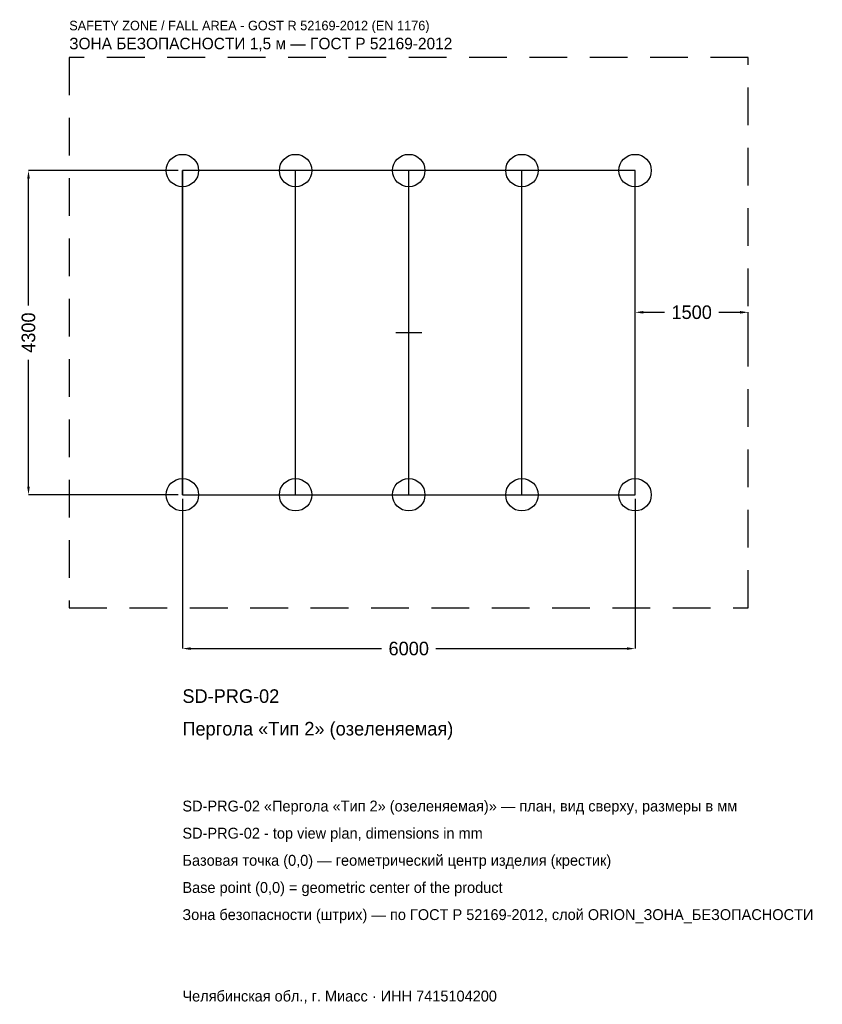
# Model space of a CAD drawing. Header units: metres. Extents: x -5157 to 5481, y -8907 to 4151.
import ezdxf

# ---------------------------------------------------------------- set-up
doc = ezdxf.new("R2010")
doc.units = ezdxf.units.M
doc.linetypes.add('DASHED', pattern=[800, 500, -300])
for name, color, linetype in [('ORION_ДАННЫЕ', 3, 'Continuous'), ('ORION_ЗОНА_БЕЗОПАСНОСТИ', 1, 'Continuous'), ('ORION_КОНТУР', 7, 'Continuous'), ('ORION_РАЗМЕРЫ', 8, 'Continuous')]:
    doc.layers.add(name, color=color, linetype=linetype)
doc.dimstyles.new('ORION', dxfattribs={"dimtxt": 180, "dimasz": 108, "dimexe": 1.25, "dimexo": 54, "dimtad": 1, "dimdec": 0, "dimcen": 2.5, "dimazin": 3, "dimtfac": 1, "dimtmove": 0, "dimatfit": 3, "dimarcsym": 0})

# ---------------------------------------------------------------- blocks, each defined once
blk = doc.blocks.new('_CLOSEDFILLED')
at = {"color": 0, "linetype": 'BYBLOCK'}
blk.add_solid([(-1, 0.16), (0, 0), (-1, -0.16)], dxfattribs=at)
blk = doc.blocks.new('*D1')
for p, q in [((-3000, -2204), (-3000, -4190)), ((3000, -2204), (3000, -4190)), ((-2892, -4190), (-360, -4190)), ((360, -4190), (2892, -4190))]:
    blk.add_line(p, q)
at = {"layer": 'Defpoints'}
for p in [(-3000, -2150), (3000, -2150), (-3000, -4190)]:
    blk.add_point(p, dxfattribs=at)
at = {"layer": 'ORION_РАЗМЕРЫ', "xscale": 108, "yscale": 108, "rotation": 180}
blk.add_blockref('_CLOSEDFILLED', (-3000, -4190), dxfattribs=at)
at = {"layer": 'ORION_РАЗМЕРЫ', "xscale": 108, "yscale": 108}
blk.add_blockref('_CLOSEDFILLED', (3000, -4190), dxfattribs=at)
at = {"layer": 'ORION_РАЗМЕРЫ', "insert": (0, -4190), "char_height": 180, "attachment_point": 5}
blk.add_mtext('6000', dxfattribs=at)
blk = doc.blocks.new('*D2')
for p, q in [((-3054, 2150), (-5040, 2150)), ((-5040, 360), (-5040, 2042)), ((-5040, -2042), (-5040, -360)), ((-3054, -2150), (-5040, -2150))]:
    blk.add_line(p, q)
at = {"layer": 'Defpoints'}
for p in [(-3000, 2150), (-5040, -2150), (-3000, -2150)]:
    blk.add_point(p, dxfattribs=at)
at = {"layer": 'ORION_РАЗМЕРЫ', "xscale": 108, "yscale": 108}
for p, rotation in [((-5040, 2150), 90), ((-5040, -2150), 270)]:
    blk.add_blockref('_CLOSEDFILLED', p, dxfattribs=dict(at, rotation=rotation))
at = {"layer": 'ORION_РАЗМЕРЫ', "insert": (-5040, 0), "char_height": 180, "attachment_point": 5, "rotation": 90}
blk.add_mtext('4300', dxfattribs=at)
blk = doc.blocks.new('*D3')
for p, q in [((3000, 54), (3000, 270)), ((3108, 270), (3390, 270)), ((4110, 270), (4392, 270)), ((4500, 54), (4500, 270))]:
    blk.add_line(p, q)
at = {"layer": 'Defpoints'}
for p in [(3000, 270), (3000, 0), (4500, 0)]:
    blk.add_point(p, dxfattribs=at)
at = {"layer": 'ORION_РАЗМЕРЫ', "xscale": 108, "yscale": 108, "rotation": 180}
blk.add_blockref('_CLOSEDFILLED', (3000, 270), dxfattribs=at)
at = {"layer": 'ORION_РАЗМЕРЫ', "xscale": 108, "yscale": 108}
blk.add_blockref('_CLOSEDFILLED', (4500, 270), dxfattribs=at)
at = {"layer": 'ORION_РАЗМЕРЫ', "insert": (3750, 270), "char_height": 180, "attachment_point": 5}
blk.add_mtext('1500', dxfattribs=at)
blk = doc.blocks.new('ОРИОН SD-PRG-02 Пергола Тип 2 (озеленяемая)')
at = {"layer": 'ORION_ЗОНА_БЕЗОПАСНОСТИ', "linetype": 'DASHED'}
blk.add_lwpolyline([(-4500, -3650), (4500, -3650), (4500, 3650), (-4500, 3650)], close=True, dxfattribs=at)
at = {"layer": 'ORION_КОНТУР'}
for p, q in [((-3000, -2150), (-3000, 2150)), ((-1500, -2150), (-1500, 2150)), ((0, -2150), (0, 2150)), ((1500, -2150), (1500, 2150)), ((3000, -2150), (3000, 2150))]:
    blk.add_line(p, q, dxfattribs=at)
blk.add_lwpolyline([(-3000, -2150), (3000, -2150), (3000, 2150), (-3000, 2150)], close=True, dxfattribs=at)
for centre in [(-3000, 2150), (-1500, 2150), (0, 2150), (1500, 2150), (3000, 2150), (-3000, -2150), (-1500, -2150), (0, -2150), (1500, -2150), (3000, -2150)]:
    blk.add_circle(centre, 215, dxfattribs=at)
at = {"layer": 'ORION_РАЗМЕРЫ'}
for p, q in [((0, -172), (0, 172)), ((-172, 0), (172, 0))]:
    blk.add_line(p, q, dxfattribs=at)
at = {"layer": 'ORION_ДАННЫЕ'}
for tag, p in [('АРТИКУЛ', (-3000, -4910)), ('НАИМЕНОВАНИЕ', (-3000, -5342))]:
    blk.add_attdef(tag, p, '', height=180, dxfattribs=at)
at = {"layer": 'ORION_ДАННЫЕ', "flags": 1}
for tag, p in [('ПРОИЗВОДИТЕЛЬ', (-3000, -5774)), ('ТЕЛЕФОН', (-3000, -6206)), ('САЙТ', (-3000, -7070)), ('АДРЕС', (-3000, -7502)), ('РЕКВИЗИТЫ', (-3000, -7934)), ('ГАБАРИТЫ', (-3000, -8366)), ('ЗОНА_БЕЗОПАСНОСТИ', (-3000, -8798))]:
    blk.add_attdef(tag, p, '', height=180, dxfattribs=at)
at = {"layer": 'ORION_ЗОНА_БЕЗОПАСНОСТИ', "color": 1}
for s, height, p in [('SAFETY ZONE / FALL AREA - GOST R 52169-2012 (EN 1176)', 126, (-4500, 4010)), ('ЗОНА БЕЗОПАСНОСТИ 1,5 м — ГОСТ Р 52169-2012', 153, (-4500, 3758))]:
    blk.add_text(s, height=height, dxfattribs=at).set_placement(p)
at = {"layer": 'ORION_РАЗМЕРЫ'}
dim = blk.add_linear_dim(base=(-5040, -2150), p1=(-3000, -2150), p2=(-3000, 2150), angle=90, dimstyle='ORION', dxfattribs=at)
dim.commit()
dim.dimension.update_dxf_attribs({"geometry": '*D2', "text_midpoint": (-5040, 0)})
for base, p1, p2, picture, middle in [((3000, 270), (3000, 0), (4500, 0), '*D3', (3750, 270)), ((-3000, -4190), (-3000, -2150), (3000, -2150), '*D1', (0, -4190))]:
    dim = blk.add_linear_dim(base=base, p1=p1, p2=p2, dimstyle='ORION', dxfattribs=at)
    dim.commit()
    dim.dimension.update_dxf_attribs({"geometry": picture, "text_midpoint": middle})

msp = doc.modelspace()

# ---------------------------------------------------------------- block references
msp.add_blockref('ОРИОН SD-PRG-02 Пергола Тип 2 (озеленяемая)', (0, 0)).add_auto_attribs({'АРТИКУЛ': 'SD-PRG-02', 'НАИМЕНОВАНИЕ': 'Пергола «Тип 2» (озеленяемая)'})

# ---------------------------------------------------------------- texts
at = {"layer": 'ORION_ДАННЫЕ', "color": 3}
for s, p in [('SD-PRG-02 «Пергола «Тип 2» (озеленяемая)» — план, вид сверху, размеры в мм', (-3000, -6350)), ('SD-PRG-02 - top view plan, dimensions in mm', (-3000, -6710)), ('Челябинская обл., г. Миасс · ИНН 7415104200', (-3000, -8870))]:
    msp.add_text(s, height=144, dxfattribs=at).set_placement(p)
at = {"layer": 'ORION_ДАННЫЕ', "color": 7}
for s, p in [('Базовая точка (0,0) — геометрический центр изделия (крестик)', (-3000, -7070)), ('Base point (0,0) = geometric center of the product', (-3000, -7430))]:
    msp.add_text(s, height=144, dxfattribs=at).set_placement(p)
at = {"layer": 'ORION_ДАННЫЕ', "color": 1}
msp.add_text('Зона безопасности (штрих) — по ГОСТ Р 52169-2012, слой ORION_ЗОНА_БЕЗОПАСНОСТИ', height=144, dxfattribs=at).set_placement((-3000, -7790))

doc.saveas('drawing.dxf')
